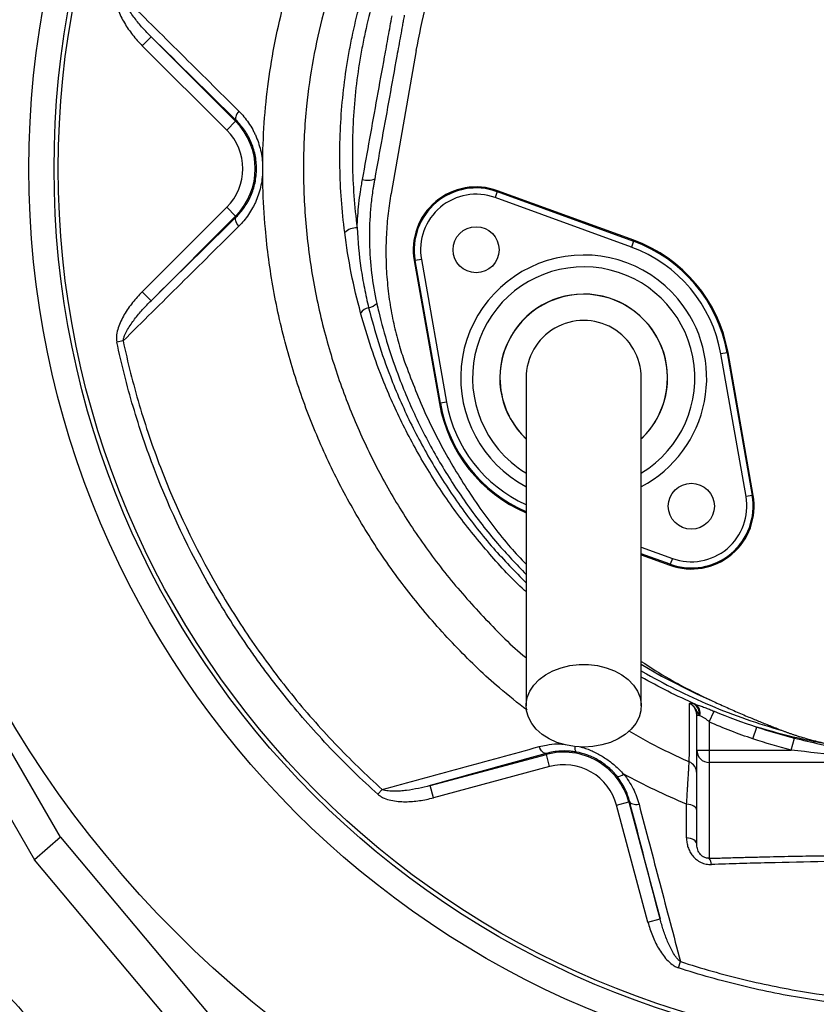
# Model space of a CAD drawing. Header units: millimetres. Extents: x 633 to 1433, y 1069 to 1969.
# Tile 4 of 14: x 813 to 1003, y 1369 to 1604. Entities that reach past the tile are written whole.
import ezdxf

# ---------------------------------------------------------------- set-up
doc = ezdxf.new("R2010")
doc.units = ezdxf.units.MM

msp = doc.modelspace()

# ---------------------------------------------------------------- linework, layer by layer
at = {"color": 7, "linetype": 'Continuous', "lineweight": 25}
for p, q in [((844.62, 1600.31), (842.5, 1598.19)), ((844.62, 1600.31), (864.77, 1580.16)), ((862.65, 1578.04), (842.5, 1598.19)), ((907.92, 1597.02), (901.9, 1562.88)), ((864.77, 1580.16), (862.65, 1578.04)), ((864.94, 1580.33), (864.77, 1580.16)), ((898, 1566.4), (897.88, 1565.71)), ((927.26, 1563.33), (926.75, 1561.92)), ((927.26, 1563.33), (927.34, 1563.55)), ((927.26, 1563.33), (959.81, 1551.48)), ((959.89, 1551.7), (927.34, 1563.55)), ((959.3, 1550.07), (926.75, 1561.92)), ((842.47, 1539.41), (862.65, 1559.58)), ((864.77, 1557.46), (844.59, 1537.28)), ((864.77, 1557.46), (862.65, 1559.58)), ((864.94, 1557.29), (864.77, 1557.46)), ((959.81, 1551.48), (959.3, 1550.07)), ((959.81, 1551.48), (959.89, 1551.7)), ((907.67, 1546.89), (907.44, 1546.85)), ((907.44, 1546.85), (913.45, 1512.73)), ((909.15, 1547.15), (907.67, 1546.89)), ((913.68, 1512.77), (907.67, 1546.89)), ((909.15, 1547.15), (915.16, 1513.04)), ((844.59, 1537.28), (842.47, 1539.41)), ((837.92, 1527.67), (836.42, 1527.36)), ((982.16, 1524.85), (980.68, 1524.59)), ((986.69, 1490.47), (980.68, 1524.59)), ((982.16, 1524.85), (982.39, 1524.89)), ((982.16, 1524.85), (988.17, 1490.73)), ((988.4, 1490.77), (982.39, 1524.89)), ((913.68, 1512.77), (913.45, 1512.73)), ((915.16, 1513.04), (913.68, 1512.77)), ((988.17, 1490.73), (986.69, 1490.47)), ((988.17, 1490.73), (988.4, 1490.77)), ((961.67, 1476.56), (968.5, 1474.07)), ((969.09, 1475.71), (968.58, 1474.3)), ((968.58, 1474.3), (968.5, 1474.07)), ((822.92, 1409.07), (789.57, 1466.82)), ((781.8, 1464.18), (816.75, 1403.65)), ((974.92, 1429.92), (974.92, 1438.25)), ((974.92, 1438.25), (975.47, 1438.25)), ((977.92, 1436.66), (979.08, 1439.2)), ((977.92, 1436.66), (977.92, 1429.92)), ((988.34, 1432.6), (989.27, 1435.42)), ((997.51, 1429.92), (998.24, 1432.79)), ((911.26, 1421.43), (939.02, 1428.86)), ((938.95, 1429.1), (939.02, 1428.86)), ((939.79, 1425.97), (939.02, 1428.86)), ((974.92, 1429.92), (977.92, 1429.92)), ((974.92, 1407.49), (974.92, 1429.92)), ((977.92, 1429.92), (977.92, 1426.95)), ((977.92, 1429.92), (997.51, 1429.92)), ((939.79, 1425.97), (912.03, 1418.53)), ((1010, 1426.95), (977.92, 1426.95)), ((977.92, 1426.95), (977.92, 1404.05)), ((912.03, 1418.53), (911.26, 1421.43)), ((898.78, 1419.35), (899.81, 1420.5)), ((955.78, 1416.74), (958.67, 1417.51)), ((963.26, 1388.81), (955.78, 1416.74)), ((958.91, 1417.58), (958.67, 1417.51)), ((958.67, 1417.51), (966.16, 1389.59)), ((822.92, 1409.07), (816.75, 1403.65)), ((822.92, 1409.07), (861.51, 1363.13)), ((852.88, 1360.64), (816.75, 1403.65)), ((963.26, 1388.81), (966.16, 1389.59)), ((970.53, 1377.9), (971.02, 1379.39))]:
    msp.add_line(p, q, dxfattribs=at)
at = {"color": 8, "linetype": 'Continuous', "lineweight": 25}
for p, q in [((961.67, 1478.41), (969.09, 1475.71)), ((968.58, 1474.3), (961.67, 1476.81))]:
    msp.add_line(p, q, dxfattribs=at)
at = {"color": 7, "linetype": 'Continuous', "lineweight": 25, "flags": 128}
for points in [[(865.53, 1582.58), (865.29, 1582.23), (865.09, 1581.88), (864.94, 1581.55), (864.83, 1581.23), (864.78, 1580.95), (864.78, 1580.7), (864.83, 1580.49), (864.94, 1580.33)], [(865.53, 1555.05), (865.29, 1555.4), (865.09, 1555.75), (864.94, 1556.08), (864.83, 1556.39), (864.78, 1556.67), (864.78, 1556.92), (864.83, 1557.13), (864.94, 1557.29)], [(947.92, 1430.63), (945.71, 1430.76), (943.57, 1431.14), (941.53, 1431.76), (939.66, 1432.61), (938, 1433.66), (936.6, 1434.89), (935.5, 1436.27), (934.71, 1437.76), (934.27, 1439.31), (934.18, 1440.9), (934.45, 1442.48), (935.06, 1444), (936.01, 1445.44), (937.27, 1446.75), (938.8, 1447.89), (940.57, 1448.85), (942.53, 1449.59), (944.63, 1450.09), (946.81, 1450.34), (949.03, 1450.34), (951.21, 1450.09), (953.31, 1449.59), (955.27, 1448.85), (957.04, 1447.89), (958.57, 1446.75), (959.83, 1445.44), (960.78, 1444), (961.39, 1442.48), (961.66, 1440.9), (961.57, 1439.31), (961.13, 1437.76), (960.34, 1436.27), (959.24, 1434.89), (957.84, 1433.66), (956.18, 1432.61), (954.31, 1431.76), (952.27, 1431.14), (950.13, 1430.76), (947.92, 1430.63)], [(938.95, 1429.1), (938.76, 1429.09), (938.54, 1429.15), (938.33, 1429.27), (938.1, 1429.46), (937.88, 1429.7), (937.67, 1430), (937.47, 1430.34), (937.28, 1430.73)], [(958.91, 1417.58), (959, 1417.4), (959.15, 1417.25), (959.37, 1417.13), (959.64, 1417.03), (959.95, 1416.96), (960.32, 1416.92), (960.71, 1416.92), (961.13, 1416.95)], [(974.92, 1415.56), (974.88, 1415.82), (974.75, 1416.06), (974.53, 1416.29), (974.24, 1416.5), (973.88, 1416.68), (973.47, 1416.83), (973.01, 1416.94), (972.51, 1417.01)], [(974.92, 1407.49), (974.88, 1407.74), (974.74, 1407.99), (974.53, 1408.22), (974.23, 1408.43), (973.87, 1408.62), (973.45, 1408.77), (972.98, 1408.88), (972.48, 1408.95)]]:
    msp.add_lwpolyline(points, dxfattribs=at)
at = {"color": 8, "linetype": 'Continuous', "lineweight": 25, "flags": 128}
msp.add_lwpolyline([(961.67, 1450.41), (966.54, 1447.53), (975.04, 1443.24), (979.33, 1441.32), (979.33, 1441.32), (979.33, 1441.32)], dxfattribs=at)
at = {"color": 7, "linetype": 'Continuous', "lineweight": 25}
for centre, radius in [((1032.92, 1568.81), 258.01), ((1032.92, 1568.81), 217.51), ((1032.92, 1568.81), 211.5), ((1032.92, 1568.81), 210.5), ((922.21, 1549.45), 5.5), ((973.63, 1488.17), 5.5)]:
    msp.add_circle(centre, radius, dxfattribs=at)
for centre, radius, start, end in [((1032.92, 1568.81), 400, 22.5, 256.9192), ((1029.02, 1586.71), 317.7, 157.4302, 229.3739), ((853.42, 1568.81), 16.05, 315, 45), ((853.42, 1568.81), 13.05, 315, 45), ((896.33, 1570.25), 4.2, 252.7438, 293.3935), ((922.21, 1549.45), 15, 70, 190), ((922.21, 1549.45), 14.76, 70, 190), ((922.21, 1549.45), 13.26, 70, 190), ((893.67, 1550.45), 4.22, 88.1483, 132.2375), ((947.92, 1518.81), 34.76, 10, 70), ((947.92, 1518.81), 35, 10, 70), ((947.92, 1518.81), 33.26, 10, 70), ((947.92, 1518.81), 20, 313.5733, 180), ((896.02, 1538.89), 3.34, 279.2294, 317.4543), ((897.06, 1532.75), 2.89, 99.8905, 146.4123), ((947.92, 1518.81), 13.75, 0, 180.042), ((947.92, 1518.81), 20, 180, 226.1696), ((947.92, 1518.81), 35, 190, 246.8454), ((973.63, 1488.17), 15, 250, 10), ((973.63, 1488.17), 14.76, 250, 10), ((973.63, 1488.17), 13.26, 250, 10), ((1032.92, 1568.81), 335, 202.5, 249.187), ((972.7, 1438.63), 2.8, 352.1797, 55.9833), ((973.03, 1438.69), 2.71, 348.1796, 52.4468), ((943.17, 1413.36), 16.05, 15, 105), ((977.91, 1429.93), 2.99, 180.2815, 270.2788), ((943.17, 1413.36), 13.05, 15, 105), ((971.92, 1424.38), 3, 0.0162, 66.2888), ((956.15, 1425.55), 1.92, 261.8735, 313.5625), ((1032.92, 1568.81), 338.5, 205.8872, 244.1128), ((975.75, 1402.5), 2.66, 1.4488, 35.579)]:
    msp.add_arc(centre, radius, start, end, dxfattribs=at)
at = {"color": 8, "linetype": 'Continuous', "lineweight": 25}
for centre, radius, start, end in [((947.92, 1518.81), 29.38, 40, 241.9317), ((947.92, 1518.81), 26.55, 301.3308, 220), ((947.92, 1518.81), 20.04, 313.8007, 226.4058), ((947.92, 1518.81), 29.38, 297.9897, 40), ((947.92, 1518.81), 34.76, 190, 246.5906), ((947.92, 1518.81), 33.26, 190, 245.4651), ((947.92, 1518.81), 26.55, 220, 238.5964), ((947.46, 1430.45), 1.67, 169.6605, 217.2724)]:
    msp.add_arc(centre, radius, start, end, dxfattribs=at)
at = {"color": 7, "linetype": 'Continuous', "lineweight": 25}
for points, knots in [([(907.68, 1297.43), (899.2, 1300.78), (890.94, 1304.5), (874.86, 1312.65), (867.02, 1317.08), (851.79, 1326.65), (844.38, 1331.78), (833.59, 1340.02), (830.05, 1342.85), (824.82, 1347.24), (823.09, 1348.73), (819.67, 1351.73), (817.98, 1353.25), (809.61, 1360.93), (803.22, 1367.32), (791.03, 1380.6), (785.23, 1387.5), (774.22, 1401.78), (769.01, 1409.18), (762.88, 1418.74), (761.67, 1420.67), (759.3, 1424.56), (758.13, 1426.52), (754.7, 1432.42), (752.51, 1436.39), (746.2, 1448.4), (742.36, 1456.55), (735.39, 1473.14), (732.27, 1481.58), (726.74, 1498.73), (724.33, 1507.45), (721.79, 1518.53), (721.3, 1520.76), (720.38, 1525.22), (719.94, 1527.46), (718.7, 1534.16), (717.98, 1538.63), (716.1, 1552.05), (715.24, 1561.02), (714.28, 1578.98), (714.18, 1587.98), (714.77, 1606), (715.45, 1615.03), (716.81, 1626.33), (717.11, 1628.59), (717.75, 1633.1), (718.09, 1635.35), (719.19, 1642.07), (720.02, 1646.51), (721.91, 1655.34), (722.95, 1659.73), (725.22, 1668.44), (726.44, 1672.76), (730.38, 1685.66), (733.36, 1694.15), (740.02, 1710.92), (743.69, 1719.19), (748.74, 1729.39), (749.77, 1731.42), (751.87, 1735.45), (752.94, 1737.45), (756.2, 1743.42), (758.45, 1747.34), (765.42, 1758.94), (770.36, 1766.46), (780.84, 1781.08), (786.38, 1788.18), (798.04, 1801.94), (804.17, 1808.61), (817.05, 1821.5), (823.7, 1827.64), (837.44, 1839.32), (844.52, 1844.86), (859.1, 1855.36), (866.6, 1860.31), (882.03, 1869.61), (889.95, 1873.96), (900.13, 1879.02), (902.18, 1880.01), (906.29, 1881.96), (908.36, 1882.9), (914.57, 1885.68), (918.73, 1887.44), (931.31, 1892.46), (939.8, 1895.44), (956.98, 1900.72), (965.67, 1903.02), (983.23, 1906.97), (992.11, 1908.61), (1003.33, 1910.24), (1005.58, 1910.55), (1010.1, 1911.11), (1012.36, 1911.38), (1019.13, 1912.09), (1023.64, 1912.48), (1037.17, 1913.39), (1046.17, 1913.64), (1064.14, 1913.46), (1073.11, 1913.03), (1091.02, 1911.47), (1099.96, 1910.35), (1113.35, 1908.14), (1117.81, 1907.32), (1124.49, 1905.95), (1126.71, 1905.47), (1131.15, 1904.47), (1133.35, 1903.95), (1144.35, 1901.25), (1153.01, 1898.76), (1170.09, 1893.14), (1178.5, 1890.01), (1195.07, 1883.11), (1203.23, 1879.34), (1215.28, 1873.2), (1219.26, 1871.08), (1225.19, 1867.76), (1227.16, 1866.64), (1231.08, 1864.34), (1233.03, 1863.18), (1242.73, 1857.24), (1250.26, 1852.23), (1264.86, 1841.67), (1271.93, 1836.13), (1282.2, 1827.43), (1285.57, 1824.47), (1292.16, 1818.38), (1295.4, 1815.26), (1304.95, 1805.73), (1311.1, 1799.14), (1318.51, 1790.57), (1319.98, 1788.84), (1322.89, 1785.35), (1324.33, 1783.58), (1328.59, 1778.27), (1331.36, 1774.69), (1339.45, 1763.81), (1344.56, 1756.39), (1354.21, 1741.22), (1358.74, 1733.47), (1367.26, 1717.64), (1371.23, 1709.56), (1376.76, 1697.18), (1378.53, 1693.02), (1381.93, 1684.6), (1383.56, 1680.35), (1388.19, 1667.53), (1390.95, 1658.89), (1394.62, 1645.79), (1395.76, 1641.4), (1397.89, 1632.58), (1398.87, 1628.14), (1401.57, 1614.76), (1403.04, 1605.81), (1405.32, 1587.82), (1406.13, 1578.78), (1406.84, 1565.17), (1406.99, 1560.62), (1407.13, 1551.53), (1407.11, 1547), (1406.81, 1533.39), (1406.28, 1524.34), (1404.98, 1510.79), (1404.46, 1506.27), (1403.26, 1497.25), (1402.58, 1492.76), (1401.05, 1483.79), (1400.2, 1479.32), (1398.32, 1470.42), (1397.28, 1465.99), (1393.92, 1452.77), (1391.38, 1444.06), (1385.68, 1426.84), (1382.53, 1418.33), (1377.34, 1405.71), (1375.54, 1401.53), (1371.79, 1393.25), (1369.84, 1389.15), (1365.8, 1381), (1363.7, 1376.96), (1359.37, 1368.97), (1357.14, 1365.01), (1350.25, 1353.27), (1345.38, 1345.6), (1337.67, 1334.35), (1335.03, 1330.64), (1329.63, 1323.33), (1326.86, 1319.72), (1318.37, 1309.04), (1312.46, 1302.12), (1306.32, 1295.41)], [0, 0, 0, 0, 0.015625, 0.015625, 0.03125, 0.03125, 0.046875, 0.046875, 0.054687, 0.054687, 0.058594, 0.058594, 0.0625, 0.0625, 0.078125, 0.078125, 0.09375, 0.09375, 0.109375, 0.109375, 0.113281, 0.113281, 0.117188, 0.117188, 0.125, 0.125, 0.140625, 0.140625, 0.15625, 0.15625, 0.171875, 0.171875, 0.175781, 0.175781, 0.179687, 0.179687, 0.1875, 0.1875, 0.203125, 0.203125, 0.21875, 0.21875, 0.234375, 0.234375, 0.238281, 0.238281, 0.242187, 0.242187, 0.25, 0.25, 0.257812, 0.257812, 0.265625, 0.265625, 0.28125, 0.28125, 0.296875, 0.296875, 0.300781, 0.300781, 0.304687, 0.304687, 0.3125, 0.3125, 0.328125, 0.328125, 0.34375, 0.34375, 0.359375, 0.359375, 0.375, 0.375, 0.390625, 0.390625, 0.40625, 0.40625, 0.421875, 0.421875, 0.425781, 0.425781, 0.429687, 0.429687, 0.4375, 0.4375, 0.453125, 0.453125, 0.46875, 0.46875, 0.484375, 0.484375, 0.488281, 0.488281, 0.492187, 0.492187, 0.5, 0.5, 0.515625, 0.515625, 0.53125, 0.53125, 0.546875, 0.546875, 0.554688, 0.554688, 0.558594, 0.558594, 0.5625, 0.5625, 0.578125, 0.578125, 0.59375, 0.59375, 0.609375, 0.609375, 0.617188, 0.617188, 0.621094, 0.621094, 0.625, 0.625, 0.640625, 0.640625, 0.65625, 0.65625, 0.664063, 0.664063, 0.671875, 0.671875, 0.6875, 0.6875, 0.691406, 0.691406, 0.695313, 0.695313, 0.703125, 0.703125, 0.71875, 0.71875, 0.734375, 0.734375, 0.75, 0.75, 0.757813, 0.757813, 0.765625, 0.765625, 0.78125, 0.78125, 0.789063, 0.789063, 0.796875, 0.796875, 0.8125, 0.8125, 0.828125, 0.828125, 0.835938, 0.835938, 0.84375, 0.84375, 0.859375, 0.859375, 0.867188, 0.867188, 0.875, 0.875, 0.882813, 0.882813, 0.890625, 0.890625, 0.90625, 0.90625, 0.921875, 0.921875, 0.929688, 0.929688, 0.9375, 0.9375, 0.945313, 0.945313, 0.953125, 0.953125, 0.96875, 0.96875, 0.976563, 0.976563, 0.984375, 0.984375, 1, 1, 1, 1]), ([(881.67, 1824.81), (878.6, 1823.03), (869.93, 1817.98), (856.39, 1808.49), (841.09, 1796.49), (826.64, 1783.47), (813.06, 1769.55), (800.42, 1754.76), (788.78, 1739.18), (778.17, 1722.88), (768.66, 1705.91), (760.27, 1688.37), (753.04, 1670.31), (747.01, 1651.81), (742.21, 1632.97), (738.61, 1613.85), (736.4, 1594.54), (735.39, 1580.6), (735.51, 1573.13), (735.52, 1572.14)], [0, 0, 0, 0, 0.034908, 0.098599, 0.162291, 0.225982, 0.289673, 0.353364, 0.417055, 0.480746, 0.544437, 0.608129, 0.67182, 0.735511, 0.799202, 0.862893, 0.926584, 0.990276, 1, 1, 1, 1]), ([(907.92, 1597.02), (908.65, 1600.72), (910.11, 1608.11), (913.28, 1618.97), (917.17, 1629.61), (921.82, 1639.96), (927.19, 1649.98), (933.29, 1659.59), (940.03, 1668.78), (947.49, 1677.42), (952.9, 1683.16), (955.96, 1685.85), (956.17, 1686.03)], [0, 0, 0, 0, 0.109805, 0.219322, 0.329103, 0.439456, 0.549531, 0.659887, 0.770703, 0.881226, 0.992022, 1, 1, 1, 1]), ([(890.83, 1553.58), (890.17, 1558.78), (889.79, 1563.97), (889.6, 1574.35), (889.78, 1579.54), (890.5, 1587.31), (890.81, 1589.89), (891.39, 1593.77), (891.61, 1595.07), (892.07, 1597.65), (892.32, 1598.93), (893.66, 1605.33), (895.02, 1610.35), (898.24, 1620.22), (900.11, 1625.08), (903.21, 1632.26), (904.29, 1634.64), (906.54, 1639.37), (907.71, 1641.72), (910.15, 1646.38), (911.42, 1648.69), (914.03, 1653.26), (915.39, 1655.51), (919.57, 1662.21), (922.53, 1666.56), (925.68, 1670.81)], [0, 0, 0, 0, 0.125, 0.125, 0.25, 0.25, 0.3125, 0.3125, 0.34375, 0.34375, 0.375, 0.375, 0.5, 0.5, 0.625, 0.625, 0.6875, 0.6875, 0.75, 0.75, 0.8125, 0.8125, 0.875, 0.875, 1, 1, 1, 1]), ([(928.04, 1669.76), (924.95, 1665.59), (922.04, 1661.31), (916.57, 1652.56), (914.01, 1648.08), (910.42, 1641.22), (909.26, 1638.91), (907.05, 1634.27), (905.99, 1631.93), (902.94, 1624.87), (901.1, 1620.11), (897.92, 1610.41), (896.59, 1605.48), (895.27, 1599.21), (895.02, 1597.95), (894.57, 1595.41), (894.36, 1594.14), (893.78, 1590.33), (893.47, 1587.79), (892.77, 1580.16), (892.59, 1575.07), (892.78, 1564.88), (893.15, 1559.78), (893.8, 1554.67)], [0, 0, 0, 0, 0.125, 0.125, 0.25, 0.25, 0.3125, 0.3125, 0.375, 0.375, 0.5, 0.5, 0.625, 0.625, 0.65625, 0.65625, 0.6875, 0.6875, 0.75, 0.75, 0.875, 0.875, 1, 1, 1, 1]), ([(836.43, 1610.27), (836.37, 1609.98), (836.34, 1609.69), (836.33, 1609.1), (836.35, 1608.8), (836.42, 1608.22), (836.47, 1607.93), (836.6, 1607.36), (836.68, 1607.08), (836.95, 1606.26), (837.16, 1605.72), (837.65, 1604.66), (837.93, 1604.14), (838.81, 1602.64), (839.47, 1601.69), (840.9, 1599.88), (841.67, 1599.02), (842.5, 1598.19)], [0, 0, 0, 0, 0.0625, 0.0625, 0.125, 0.125, 0.1875, 0.1875, 0.25, 0.25, 0.375, 0.375, 0.5, 0.5, 0.75, 0.75, 1, 1, 1, 1]), ([(837.92, 1609.96), (842.49, 1605.43), (847.08, 1600.89), (856.28, 1591.77), (860.89, 1587.19), (865.53, 1582.58)], [0, 0, 0, 0, 0.5, 0.5, 1, 1, 1, 1]), ([(844.62, 1600.31), (843.91, 1601.01), (843.23, 1601.73), (841.92, 1603.2), (841.29, 1603.96), (840.08, 1605.53), (839.51, 1606.34), (838.76, 1607.62), (838.53, 1608.06), (838.23, 1608.75), (838.14, 1608.98), (838, 1609.46), (837.94, 1609.7), (837.92, 1609.96)], [0, 0, 0, 0, 0.25, 0.25, 0.5, 0.5, 0.75, 0.75, 0.875, 0.875, 0.9375, 0.9375, 1, 1, 1, 1]), ([(895.09, 1566.24), (896.26, 1572.75), (897.43, 1579.26), (899.19, 1589.03), (899.78, 1592.28), (900.67, 1597.16), (901.11, 1599.6), (901.55, 1602.05), (901.84, 1603.67), (901.99, 1604.49), (902.14, 1605.3)], [0, 0, 0, 0, 0.5, 0.5, 0.75, 0.75, 0.875, 0.9375, 0.9375, 1, 1, 1, 1]), ([(905.06, 1605.46), (904.99, 1605.05), (904.91, 1604.65), (904.77, 1603.83), (904.54, 1602.61), (904.03, 1599.76), (903.59, 1597.32), (902.7, 1592.44), (902.11, 1589.18), (900.35, 1579.42), (899.17, 1572.91), (898, 1566.4)], [0, 0, 0, 0, 0.03125, 0.03125, 0.0625, 0.125, 0.25, 0.25, 0.5, 0.5, 1, 1, 1, 1]), ([(865.53, 1582.58), (865.96, 1582.15), (866.38, 1581.7), (867.16, 1580.75), (867.53, 1580.26), (868.23, 1579.23), (868.56, 1578.7), (869.01, 1577.87), (869.16, 1577.59), (869.43, 1577.01), (869.57, 1576.72), (870.2, 1575.24), (870.58, 1574.01), (870.98, 1572.08), (871.08, 1571.42), (871.21, 1570.1), (871.27, 1568.79), (871.21, 1567.47), (871.07, 1566.16), (870.97, 1565.5), (870.57, 1563.58), (870.18, 1562.35), (869.56, 1560.88), (869.43, 1560.59), (869.15, 1560.02), (869, 1559.74), (868.54, 1558.9), (868.22, 1558.37), (867.17, 1556.84), (866.39, 1555.9), (865.53, 1555.05)], [0, 0, 0, 0, 0.0625, 0.0625, 0.125, 0.125, 0.1875, 0.1875, 0.21875, 0.21875, 0.25, 0.25, 0.375, 0.375, 0.4375, 0.4375, 0.5, 0.5625, 0.5625, 0.625, 0.625, 0.75, 0.75, 0.78125, 0.78125, 0.8125, 0.8125, 0.875, 0.875, 1, 1, 1, 1]), ([(864.94, 1557.29), (865.65, 1557.99), (866.3, 1558.76), (867.18, 1560.02), (867.45, 1560.46), (867.97, 1561.38), (868.21, 1561.87), (868.85, 1563.34), (869.19, 1564.37), (869.53, 1565.99), (869.62, 1566.55), (869.74, 1567.67), (869.8, 1568.79), (869.74, 1569.91), (869.63, 1571.02), (869.54, 1571.58), (869.2, 1573.22), (868.86, 1574.25), (868.22, 1575.74), (867.98, 1576.22), (867.46, 1577.14), (867.19, 1577.58), (866.31, 1578.85), (865.65, 1579.63), (864.94, 1580.33)], [0, 0, 0, 0, 0.125, 0.125, 0.1875, 0.1875, 0.25, 0.25, 0.375, 0.375, 0.4375, 0.4375, 0.5, 0.5625, 0.5625, 0.625, 0.625, 0.75, 0.75, 0.8125, 0.8125, 0.875, 0.875, 1, 1, 1, 1]), ([(735.59, 1565.82), (735.6, 1562.44), (735.62, 1552.57), (737.03, 1536.27), (739.74, 1517.02), (743.76, 1497.98), (749, 1479.25), (755.45, 1460.9), (763.09, 1443.02), (771.88, 1425.67), (781.78, 1408.93), (792.76, 1392.87), (804.76, 1377.56), (817.74, 1363.07), (831.63, 1349.46), (846.37, 1336.77), (861.97, 1325.16), (873.66, 1317.22), (880.32, 1313.5), (881.32, 1312.94)], [0, 0, 0, 0, 0.033257, 0.096955, 0.160653, 0.224351, 0.288049, 0.351747, 0.415445, 0.479143, 0.54284, 0.606538, 0.670236, 0.733934, 0.797632, 0.86133, 0.925028, 0.988726, 1, 1, 1, 1]), ([(893.8, 1554.67), (893.87, 1556.6), (894.01, 1558.52), (894.33, 1561.42), (894.46, 1562.38), (894.67, 1563.83), (894.75, 1564.31), (894.91, 1565.27), (895, 1565.76), (895.09, 1566.24)], [0, 0, 0, 0, 0.5, 0.5, 0.75, 0.75, 0.875, 0.875, 1, 1, 1, 1]), ([(897.88, 1565.71), (897.85, 1565.56), (897.82, 1565.41), (897.77, 1565.11), (897.69, 1564.65), (897.62, 1564.2), (897.48, 1563.29), (897.4, 1562.68), (897.16, 1560.86), (897.04, 1559.63), (896.76, 1555.97), (896.69, 1553.54), (896.8, 1548.68), (896.98, 1546.26), (897.56, 1541.44), (897.96, 1539.03), (898.49, 1536.63)], [0, 0, 0, 0, 0.015625, 0.015625, 0.03125, 0.0625, 0.0625, 0.125, 0.125, 0.25, 0.25, 0.5, 0.5, 0.75, 0.75, 1, 1, 1, 1]), ([(865.53, 1555.05), (860.89, 1550.44), (856.27, 1545.86), (847.07, 1536.74), (842.49, 1532.2), (837.92, 1527.67)], [0, 0, 0, 0, 0.5, 0.5, 1, 1, 1, 1]), ([(894.65, 1534.34), (893.8, 1537.51), (893.05, 1540.69), (891.77, 1547.09), (891.25, 1550.32), (890.83, 1553.58)], [0, 0, 0, 0, 0.5, 0.5, 1, 1, 1, 1]), ([(893.8, 1554.67), (893.95, 1551.45), (894.26, 1548.25), (894.95, 1543.48), (895.22, 1541.89), (895.84, 1538.73), (896.18, 1537.16), (896.56, 1535.59)], [0, 0, 0, 0, 0.5, 0.5, 0.75, 0.75, 1, 1, 1, 1]), ([(842.47, 1539.41), (841.65, 1538.58), (840.88, 1537.72), (839.45, 1535.91), (838.79, 1534.96), (837.91, 1533.46), (837.64, 1532.95), (837.15, 1531.89), (836.93, 1531.35), (836.58, 1530.25), (836.44, 1529.68), (836.34, 1528.81), (836.32, 1528.52), (836.33, 1527.94), (836.36, 1527.64), (836.42, 1527.36)], [0, 0, 0, 0, 0.25, 0.25, 0.5, 0.5, 0.625, 0.625, 0.75, 0.75, 0.875, 0.875, 0.9375, 0.9375, 1, 1, 1, 1]), ([(837.92, 1527.67), (837.94, 1527.92), (838, 1528.17), (838.14, 1528.64), (838.23, 1528.87), (838.52, 1529.55), (838.75, 1529.99), (839.5, 1531.27), (840.07, 1532.08), (841.27, 1533.65), (841.9, 1534.4), (843.21, 1535.87), (843.89, 1536.59), (844.59, 1537.28)], [0, 0, 0, 0, 0.0625, 0.0625, 0.125, 0.125, 0.25, 0.25, 0.5, 0.5, 0.75, 0.75, 1, 1, 1, 1]), ([(898.78, 1419.35), (894.83, 1422.89), (891.04, 1426.58), (883.77, 1434.22), (880.29, 1438.19), (875.3, 1444.33), (873.67, 1446.42), (871.3, 1449.6), (870.52, 1450.67), (868.97, 1452.82), (868.21, 1453.91), (864.45, 1459.36), (861.64, 1463.83), (853.74, 1477.51), (849.21, 1487.01), (844.46, 1499.38), (843.56, 1501.88), (841.86, 1506.89), (841.06, 1509.42), (838.82, 1517.03), (837.52, 1522.17), (836.42, 1527.36)], [0, 0, 0, 0, 0.125, 0.125, 0.25, 0.25, 0.3125, 0.3125, 0.34375, 0.34375, 0.375, 0.375, 0.5, 0.5, 0.75, 0.75, 0.8125, 0.8125, 0.875, 0.875, 1, 1, 1, 1]), ([(837.92, 1527.67), (839, 1522.53), (840.29, 1517.44), (842.52, 1509.89), (843.31, 1507.39), (845, 1502.41), (845.89, 1499.94), (850.59, 1487.68), (855.08, 1478.26), (862.91, 1464.69), (865.7, 1460.27), (870.16, 1453.78), (871.7, 1451.64), (874.84, 1447.43), (876.46, 1445.35), (879.77, 1441.27), (881.46, 1439.26), (884.93, 1435.31), (886.7, 1433.37), (892.13, 1427.67), (895.89, 1424.01), (899.81, 1420.5)], [0, 0, 0, 0, 0.125, 0.125, 0.1875, 0.1875, 0.25, 0.25, 0.5, 0.5, 0.625, 0.625, 0.6875, 0.6875, 0.75, 0.75, 0.8125, 0.8125, 0.875, 0.875, 1, 1, 1, 1]), ([(905.14, 1522.64), (906.68, 1518.59), (909.74, 1510.53), (915.68, 1499.08), (922.55, 1488.32), (928.74, 1480.04), (932.91, 1475.64), (934.17, 1474.31)], [0, 0, 0, 0, 0.228745, 0.455263, 0.679949, 0.903115, 1, 1, 1, 1]), ([(934.17, 1518.81), (934.17, 1518.61), (934.17, 1518.19), (934.17, 1517.47), (934.17, 1516.51), (934.17, 1515.28), (934.17, 1513.71), (934.17, 1511.77), (934.17, 1509.18), (934.17, 1505.57), (934.17, 1500.74), (934.17, 1494.63), (934.17, 1487.52), (934.17, 1479.5), (934.17, 1470.66), (934.17, 1461.13), (934.17, 1451), (934.17, 1444.04), (934.17, 1440.5)], [0, 0, 0, 0, 0.045521, 0.094717, 0.147611, 0.204275, 0.251456, 0.300858, 0.352419, 0.406213, 0.470225, 0.53729, 0.607172, 0.679907, 0.755587, 0.834151, 0.915609, 1, 1, 1, 1]), ([(961.67, 1440.5), (961.67, 1443.84), (961.67, 1450.47), (961.67, 1460.23), (961.67, 1469.61), (961.67, 1478.52), (961.67, 1486.82), (961.67, 1494.34), (961.67, 1500.67), (961.67, 1505.76), (961.67, 1509.62), (961.67, 1512.47), (961.67, 1514.79), (961.67, 1516.54), (961.67, 1517.83), (961.67, 1518.49), (961.67, 1518.81)], [0, 0, 0, 0, 0.079644, 0.158009, 0.235124, 0.311015, 0.385614, 0.459005, 0.531252, 0.593311, 0.65426, 0.714301, 0.773508, 0.85087, 0.926319, 1, 1, 1, 1]), ([(961.67, 1451.1), (963.89, 1449.66), (969.54, 1445.99), (975.63, 1443.09), (979.33, 1441.32)], [0, 0, 0, 0, 0.391791, 1, 1, 1, 1]), ([(973.13, 1427.12), (973.14, 1427.69), (973.15, 1428.41), (973.17, 1430.15), (973.18, 1431.17), (973.19, 1433.5), (973.2, 1434.81), (973.2, 1437.72), (973.2, 1439.32), (973.19, 1441.05)], [0, 0, 0, 0, 0.25, 0.25, 0.5, 0.5, 0.75, 0.75, 1, 1, 1, 1]), ([(973.19, 1441.05), (973.21, 1441.06), (973.23, 1441.07), (973.28, 1441.08), (973.31, 1441.08), (973.41, 1441.09), (973.49, 1441.09), (973.76, 1441.06), (973.99, 1441.01), (974.26, 1440.95)], [0, 0, 0, 0, 0.125, 0.125, 0.25, 0.25, 0.5, 0.5, 1, 1, 1, 1]), ([(975.47, 1438.25), (975.32, 1438.47), (975.2, 1438.71), (974.95, 1439.23), (974.81, 1439.51), (974.46, 1440.04), (974.26, 1440.28), (973.89, 1440.61), (973.76, 1440.72), (973.49, 1440.9), (973.34, 1440.98), (973.19, 1441.05)], [0, 0, 0, 0, 0.25, 0.25, 0.5, 0.5, 0.75, 0.75, 0.875, 0.875, 1, 1, 1, 1]), ([(974.92, 1438.25), (974.92, 1438.54), (974.88, 1438.82), (974.77, 1439.24), (974.72, 1439.38), (974.6, 1439.64), (974.54, 1439.77), (974.31, 1440.14), (974.12, 1440.37), (973.7, 1440.76), (973.46, 1440.92), (973.19, 1441.05)], [0, 0, 0, 0, 0.25, 0.25, 0.375, 0.375, 0.5, 0.5, 0.75, 0.75, 1, 1, 1, 1]), ([(974.68, 1440.83), (975.01, 1440.71), (975.37, 1440.59), (976.09, 1440.35), (976.45, 1440.22), (977.2, 1439.95), (977.57, 1439.81), (978.33, 1439.51), (978.7, 1439.36), (979.08, 1439.2)], [0, 0, 0, 0, 0.25, 0.25, 0.5, 0.5, 0.75, 0.75, 1, 1, 1, 1]), ([(979.33, 1441.32), (979.88, 1441.08), (980.96, 1440.59), (982.58, 1439.87), (984.19, 1439.16), (985.79, 1438.47), (987.73, 1437.65), (990.03, 1436.69), (992.75, 1435.6), (994.6, 1434.88), (995.53, 1434.51)], [0, 0, 0, 0, 0.101917, 0.202879, 0.302889, 0.401951, 0.500069, 0.66183, 0.828469, 1, 1, 1, 1]), ([(977.92, 1436.66), (977.74, 1436.83), (977.55, 1436.98), (977.17, 1437.28), (976.97, 1437.42), (976.57, 1437.66), (976.38, 1437.76), (976.01, 1437.95), (975.84, 1438.04), (975.68, 1438.13)], [0, 0, 0, 0, 0.25, 0.25, 0.5, 0.5, 0.75, 0.75, 1, 1, 1, 1]), ([(1009.46, 1430.79), (1007.75, 1431.05), (1006.03, 1431.34), (1002.62, 1431.99), (1000.92, 1432.35), (995.87, 1433.51), (992.55, 1434.4), (989.27, 1435.42)], [0, 0, 0, 0, 0.25, 0.25, 0.5, 0.5, 1, 1, 1, 1]), ([(995.53, 1434.51), (995.75, 1434.43), (996.19, 1434.26), (996.85, 1434.02), (997.53, 1433.78), (998.23, 1433.55), (999.27, 1433.21), (1000.66, 1432.79), (1002.4, 1432.31), (1004.15, 1431.87), (1005.91, 1431.47), (1007.68, 1431.11), (1008.87, 1430.9), (1009.46, 1430.79)], [0, 0, 0, 0, 0.048202, 0.097322, 0.147367, 0.198347, 0.250267, 0.373775, 0.500284, 0.624448, 0.74908, 0.874243, 1, 1, 1, 1]), ([(998.24, 1432.79), (1000.27, 1432.27), (1002.3, 1431.79), (1006.38, 1430.9), (1008.43, 1430.5), (1010.48, 1430.13)], [0, 0, 0, 0, 0.5, 0.5, 1, 1, 1, 1]), ([(899.81, 1420.5), (906.01, 1422.2), (912.23, 1423.9), (924.71, 1427.31), (930.98, 1429.01), (937.28, 1430.73)], [0, 0, 0, 0, 0.5, 0.5, 1, 1, 1, 1]), ([(946.14, 1429.44), (945.83, 1429.49), (945.51, 1429.54), (944.89, 1429.61), (944.58, 1429.64), (943.65, 1429.7), (943.04, 1429.7), (941.84, 1429.64), (941.25, 1429.57), (940.08, 1429.38), (939.51, 1429.25), (938.95, 1429.1)], [0, 0, 0, 0, 0.125, 0.125, 0.25, 0.25, 0.5, 0.5, 0.75, 0.75, 1, 1, 1, 1]), ([(955.88, 1423.65), (955.58, 1424.02), (955.27, 1424.37), (954.6, 1425.07), (954.25, 1425.4), (953.15, 1426.36), (952.37, 1426.93), (951.11, 1427.67), (950.68, 1427.91), (949.79, 1428.33), (949.34, 1428.52), (947.99, 1429.02), (947.07, 1429.27), (946.14, 1429.44)], [0, 0, 0, 0, 0.125, 0.125, 0.25, 0.25, 0.5, 0.5, 0.625, 0.625, 0.75, 0.75, 1, 1, 1, 1]), ([(972.51, 1417.01), (972.6, 1418.46), (972.67, 1419.78), (972.76, 1421.28), (972.78, 1421.57), (972.82, 1422.14), (972.83, 1422.41), (972.88, 1423.21), (972.91, 1423.69), (972.97, 1424.58), (972.99, 1424.97), (973.02, 1425.5), (973.03, 1425.67), (973.05, 1425.97), (973.06, 1426.11), (973.1, 1426.75), (973.12, 1427.05), (973.13, 1427.12)], [0, 0, 0, 0, 0.25, 0.25, 0.3125, 0.3125, 0.375, 0.375, 0.5, 0.5, 0.625, 0.625, 0.6875, 0.6875, 0.75, 0.75, 1, 1, 1, 1]), ([(958.91, 1417.58), (958.64, 1418.64), (958.26, 1419.68), (957.5, 1421.2), (957.22, 1421.71), (956.59, 1422.7), (956.25, 1423.18), (955.88, 1423.65)], [0, 0, 0, 0, 0.5, 0.5, 0.75, 0.75, 1, 1, 1, 1]), ([(972.51, 1417.01), (969.94, 1418.08), (967.4, 1419.2), (962.39, 1421.58), (959.92, 1422.84), (957.47, 1424.15)], [0, 0, 0, 0, 0.5, 0.5, 1, 1, 1, 1]), ([(957.47, 1424.15), (957.91, 1423.61), (958.32, 1423.05), (959.07, 1421.88), (959.41, 1421.28), (960.32, 1419.47), (960.79, 1418.22), (961.13, 1416.95)], [0, 0, 0, 0, 0.25, 0.25, 0.5, 0.5, 1, 1, 1, 1]), ([(911.26, 1421.43), (910.32, 1421.17), (909.38, 1420.95), (907.49, 1420.56), (906.54, 1420.39), (905.1, 1420.21), (904.62, 1420.16), (903.66, 1420.08), (903.17, 1420.06), (902.2, 1420.06), (901.71, 1420.08), (900.99, 1420.17), (900.74, 1420.21), (900.27, 1420.32), (900.03, 1420.39), (899.81, 1420.5)], [0, 0, 0, 0, 0.25, 0.25, 0.5, 0.5, 0.625, 0.625, 0.75, 0.75, 0.875, 0.875, 0.9375, 0.9375, 1, 1, 1, 1]), ([(898.78, 1419.35), (898.99, 1419.15), (899.23, 1418.98), (899.72, 1418.68), (899.98, 1418.55), (900.78, 1418.21), (901.33, 1418.04), (902.46, 1417.79), (903.03, 1417.71), (904.18, 1417.6), (904.74, 1417.58), (906.45, 1417.58), (907.57, 1417.68), (909.81, 1418), (910.93, 1418.23), (912.03, 1418.53)], [0, 0, 0, 0, 0.0625, 0.0625, 0.125, 0.125, 0.25, 0.25, 0.375, 0.375, 0.5, 0.5, 0.75, 0.75, 1, 1, 1, 1]), ([(961.13, 1416.95), (962.8, 1410.62), (964.46, 1404.33), (967.75, 1391.82), (969.39, 1385.59), (971.02, 1379.39)], [0, 0, 0, 0, 0.5, 0.5, 1, 1, 1, 1]), ([(972.48, 1408.95), (972.49, 1410.68), (972.5, 1412.42), (972.5, 1414.16), (972.51, 1415.11), (972.51, 1416.06), (972.51, 1417.01)], [0, 0, 0, 0, 0.006000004, 0.006000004, 0.006000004, 0.009284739, 0.009284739, 0.009284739, 0.009284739]), ([(972.48, 1408.95), (972.48, 1408.57), (972.51, 1408.2), (972.63, 1407.45), (972.71, 1407.08), (972.95, 1406.35), (973.11, 1405.99), (973.49, 1405.29), (973.71, 1404.95), (974.1, 1404.48), (974.24, 1404.32), (974.54, 1404.03), (974.69, 1403.89), (975.19, 1403.5), (975.55, 1403.27), (976.13, 1403), (976.33, 1402.92), (976.73, 1402.78), (976.94, 1402.72), (977.57, 1402.59), (977.99, 1402.56), (978.42, 1402.57)], [0, 0, 0, 0, 0.125, 0.125, 0.25, 0.25, 0.375, 0.375, 0.5, 0.5, 0.5625, 0.5625, 0.625, 0.625, 0.75, 0.75, 0.8125, 0.8125, 0.875, 0.875, 1, 1, 1, 1]), ([(974.96, 1406.97), (974.95, 1406.97), (974.9, 1407.15), (974.91, 1407.32), (974.92, 1407.49)], [0, 0, 0, 0, 0.043646, 1, 1, 1, 1]), ([(977.92, 1404.05), (978.5, 1404.07), (979.65, 1404.1), (981.37, 1404.15), (983.08, 1404.2), (984.79, 1404.25), (986.49, 1404.29), (988.19, 1404.33), (989.87, 1404.37), (993.29, 1404.46), (998.42, 1404.56), (1005.3, 1404.69), (1012.17, 1404.78), (1019.08, 1404.85), (1025.99, 1404.89), (1032.9, 1404.91), (1039.79, 1404.89), (1046.68, 1404.85), (1053.62, 1404.78), (1059.36, 1404.7), (1063.91, 1404.63), (1067.26, 1404.56), (1070.64, 1404.5), (1074.05, 1404.42), (1077.48, 1404.34), (1080.94, 1404.25), (1084.43, 1404.16), (1086.75, 1404.09), (1087.92, 1404.05)], [0, 0, 0, 0, 0.015939, 0.031794, 0.047567, 0.063258, 0.078867, 0.094395, 0.109843, 0.12521, 0.188192, 0.250162, 0.312872, 0.374969, 0.437621, 0.500012, 0.561814, 0.624018, 0.686676, 0.749836, 0.780101, 0.810643, 0.841468, 0.872581, 0.903986, 0.935688, 0.967691, 1, 1, 1, 1]), ([(1087.42, 1402.57), (1085.18, 1402.64), (1082.93, 1402.71), (1078.43, 1402.85), (1076.17, 1402.91), (1069.39, 1403.08), (1064.86, 1403.18), (1051.23, 1403.42), (1042.1, 1403.51), (1023.74, 1403.51), (1014.61, 1403.42), (1000.98, 1403.18), (996.45, 1403.08), (989.67, 1402.91), (987.41, 1402.85), (982.91, 1402.71), (980.66, 1402.64), (978.42, 1402.57)], [0, 0, 0, 0, 0.0625, 0.0625, 0.125, 0.125, 0.25, 0.25, 0.5, 0.5, 0.75, 0.75, 0.875, 0.875, 0.9375, 0.9375, 1, 1, 1, 1]), ([(963.26, 1388.81), (963.55, 1387.72), (963.91, 1386.64), (964.74, 1384.56), (965.22, 1383.55), (966.07, 1382.09), (966.38, 1381.61), (967.04, 1380.69), (967.39, 1380.25), (968.16, 1379.42), (968.58, 1379.03), (969.26, 1378.53), (969.5, 1378.38), (970, 1378.11), (970.26, 1377.99), (970.53, 1377.9)], [0, 0, 0, 0, 0.25, 0.25, 0.5, 0.5, 0.625, 0.625, 0.75, 0.75, 0.875, 0.875, 0.9375, 0.9375, 1, 1, 1, 1]), ([(971.02, 1379.39), (970.82, 1379.53), (970.64, 1379.69), (970.31, 1380.04), (970.15, 1380.22), (969.72, 1380.79), (969.46, 1381.2), (968.75, 1382.44), (968.34, 1383.3), (967.6, 1385.06), (967.27, 1385.95), (966.67, 1387.75), (966.4, 1388.66), (966.16, 1389.59)], [0, 0, 0, 0, 0.0625, 0.0625, 0.125, 0.125, 0.25, 0.25, 0.5, 0.5, 0.75, 0.75, 1, 1, 1, 1]), ([(971.02, 1379.39), (973.52, 1378.57), (976.04, 1377.81), (981.1, 1376.37), (983.65, 1375.7), (991.31, 1373.86), (996.44, 1372.83), (1011.92, 1370.37), (1022.35, 1369.54), (1043.41, 1369.53), (1053.85, 1370.36), (1069.36, 1372.82), (1074.51, 1373.85), (1084.75, 1376.32), (1089.82, 1377.76), (1094.82, 1379.39)], [0, 0, 0, 0, 0.0625, 0.0625, 0.125, 0.125, 0.25, 0.25, 0.5, 0.5, 0.75, 0.75, 0.875, 0.875, 1, 1, 1, 1]), ([(1095.31, 1377.9), (1092.78, 1377.07), (1090.24, 1376.3), (1085.13, 1374.85), (1082.57, 1374.18), (1074.87, 1372.32), (1069.7, 1371.29), (1054.11, 1368.8), (1043.6, 1367.96), (1022.34, 1367.96), (1011.81, 1368.79), (996.19, 1371.28), (991.01, 1372.31), (983.28, 1374.18), (980.71, 1374.85), (975.6, 1376.3), (973.06, 1377.07), (970.53, 1377.9)], [0, 0, 0, 0, 0.0625, 0.0625, 0.125, 0.125, 0.25, 0.25, 0.5, 0.5, 0.75, 0.75, 0.875, 0.875, 0.9375, 0.9375, 1, 1, 1, 1])]:
    msp.add_open_spline(points, degree=3, knots=knots, dxfattribs=at)
at = {"color": 8, "linetype": 'Continuous', "lineweight": 25}
for points, knots in [([(956.17, 1712.39), (954.66, 1711.24), (949.76, 1707.53), (942.04, 1700.55), (932.21, 1690.74), (922.42, 1679.3), (912.88, 1666.17), (904.4, 1652.33), (897.8, 1639.34), (892.71, 1627.45), (888.84, 1616.83), (885.64, 1605.98), (883.18, 1594.96), (881.45, 1582.89), (880.77, 1569.79), (881.34, 1555.75), (883.17, 1541.82), (886.17, 1528.5), (890.2, 1515.87), (895.12, 1503.96), (900.99, 1492.48), (907.82, 1481.46), (915.61, 1470.94), (924.42, 1461.14), (930.65, 1454.8), (934.13, 1452.01), (934.17, 1451.97)], [0, 0, 0, 0, 0.01898, 0.061566, 0.10401, 0.157985, 0.212135, 0.266293, 0.320279, 0.357895, 0.395642, 0.43339, 0.471053, 0.508598, 0.555279, 0.602162, 0.649055, 0.695752, 0.738613, 0.78162, 0.824628, 0.867489, 0.911367, 0.955403, 0.999437, 1, 1, 1, 1]), ([(934.42, 1439.43), (932.18, 1441.17), (926.32, 1445.74), (917.56, 1454.23), (908.2, 1464.72), (899.85, 1475.93), (892.6, 1487.58), (886.37, 1499.68), (881.11, 1512.37), (876.81, 1525.84), (873.62, 1539.89), (871.87, 1552.94), (871.2, 1564.56), (871.25, 1574.68), (871.93, 1584.67), (873.26, 1594.48), (875.18, 1604.08), (878.11, 1615.28), (882.37, 1627.93), (888.45, 1642.34), (895.85, 1656.71), (903.74, 1669.39), (911.47, 1680.06), (918.71, 1688.91), (927, 1698.01), (933.22, 1703.78), (936.66, 1706.96)], [0, 0, 0, 0, 0.027802, 0.072817, 0.119164, 0.165512, 0.209509, 0.253506, 0.298725, 0.343943, 0.391831, 0.439719, 0.472739, 0.505792, 0.538809, 0.570754, 0.602733, 0.634686, 0.684042, 0.733404, 0.787811, 0.842216, 0.879524, 0.916862, 0.954169, 1, 1, 1, 1]), ([(934.17, 1467.76), (934.05, 1467.86), (930.91, 1470.62), (925.37, 1476.73), (917.7, 1486.1), (910.94, 1496.19), (905.02, 1506.76), (900.5, 1516.75), (897.07, 1525.97), (895.46, 1531.55), (894.65, 1534.34)], [0, 0, 0, 0, 0.006123, 0.158307, 0.312469, 0.46717, 0.621899, 0.776097, 0.888048, 1, 1, 1, 1]), ([(896.56, 1535.59), (897.3, 1532.81), (898.77, 1527.26), (902.03, 1518.08), (906.36, 1508.12), (912.09, 1497.56), (918.73, 1487.52), (926.03, 1478.19), (931.51, 1472.59), (934.17, 1469.86)], [0, 0, 0, 0, 0.113184, 0.226382, 0.382612, 0.539407, 0.696187, 0.852397, 1, 1, 1, 1]), ([(898.96, 1534.58), (898.96, 1534.58), (899.61, 1531.91), (901.08, 1526.61), (904.12, 1517.79), (908.25, 1508.21), (913.73, 1498.03), (920.07, 1488.34), (926.86, 1479.55), (931.85, 1474.31), (934.17, 1471.88)], [0, 0, 0, 0, 0.000001, 0.11392, 0.22784, 0.386199, 0.545124, 0.704049, 0.862408, 1, 1, 1, 1]), ([(961.67, 1448.87), (961.75, 1448.82), (964.44, 1447.23), (969.87, 1444.33), (978.15, 1440.51), (986.7, 1437.17), (992.59, 1435.4), (995.53, 1434.51)], [0, 0, 0, 0, 0.007834, 0.254513, 0.501201, 0.750601, 1, 1, 1, 1]), ([(974.68, 1440.83), (972.45, 1441.84), (968.02, 1443.85), (963.77, 1446.19), (961.67, 1447.34)], [0, 0, 0, 0, 0.50513, 1, 1, 1, 1]), ([(958.73, 1434.53), (960.18, 1433.66), (964.83, 1430.9), (969.75, 1428.66), (973.13, 1427.12)], [0, 0, 0, 0, 0.313248, 1, 1, 1, 1]), ([(937.28, 1430.73), (937.85, 1430.86), (939.26, 1431.2), (941.2, 1431.44), (942.57, 1431.36), (943.05, 1431.34)], [0, 0, 0, 0, 0.310909, 0.761226, 1, 1, 1, 1]), ([(946.97, 1430.74), (947.43, 1430.61), (948.75, 1430.24), (950.84, 1429.3), (953.2, 1427.93), (955.47, 1426.23), (956.79, 1424.87), (957.47, 1424.15)], [0, 0, 0, 0, 0.115246, 0.329898, 0.543169, 0.761457, 1, 1, 1, 1]), ([(977.92, 1404.05), (977.73, 1404.05), (977.47, 1404.05), (976.99, 1404.16), (976.66, 1404.3), (976.19, 1404.59), (975.7, 1405.04), (975.16, 1405.9), (975.03, 1406.56), (974.96, 1406.97)], [0, 0, 0, 0, 0.1076498, 0.1511082, 0.2710061, 0.3017573, 0.4665052, 0.672571, 1, 1, 1, 1])]:
    msp.add_open_spline(points, degree=3, knots=knots, dxfattribs=at)
at = {"color": 7, "linetype": 'Continuous', "lineweight": 25}
for points in [[(864.94, 1580.33), (858.12, 1587.04), (851.35, 1593.69), (844.62, 1600.31)], [(901.9, 1562.88), (901.63, 1561.36), (901.16, 1558.2), (900.73, 1553.11), (900.63, 1547.74), (900.9, 1542.27), (901.54, 1536.88), (902.51, 1531.73), (903.73, 1526.95), (904.66, 1524.03), (905.14, 1522.64)], [(844.59, 1537.28), (851.33, 1543.91), (858.11, 1550.58), (864.94, 1557.29)], [(898.49, 1536.63), (898.64, 1535.95), (898.79, 1535.26), (898.96, 1534.58)], [(974.26, 1440.95), (974.39, 1440.91), (974.53, 1440.88), (974.68, 1440.83)], [(975.68, 1438.13), (975.61, 1438.17), (975.53, 1438.21), (975.47, 1438.25)], [(979.08, 1439.2), (982.41, 1437.78), (985.81, 1436.52), (989.27, 1435.42)], [(988.34, 1432.6), (984.8, 1433.76), (981.31, 1435.11), (977.92, 1436.66)], [(989.27, 1435.42), (992.23, 1434.44), (995.22, 1433.57), (998.24, 1432.79)], [(997.51, 1429.92), (994.42, 1430.71), (991.37, 1431.6), (988.34, 1432.6)], [(938.95, 1429.1), (929.66, 1426.53), (920.44, 1423.97), (911.26, 1421.43)], [(1010, 1428.56), (1005.83, 1428.93), (1001.66, 1429.39), (997.51, 1429.92)], [(966.16, 1389.59), (963.76, 1398.85), (961.35, 1408.17), (958.91, 1417.58)]]:
    msp.add_open_spline(points, degree=3, dxfattribs=at)

doc.saveas('drawing.dxf')
